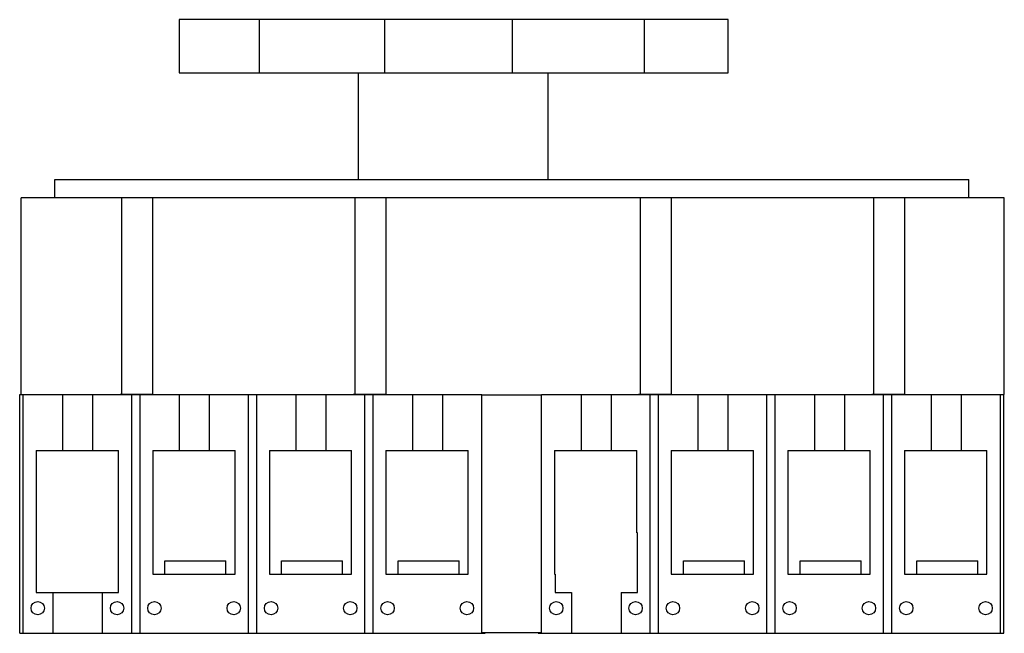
# Model space of a CAD drawing. Header units: millimetres. Extents: x 44 to 340, y 173 to 357.
import ezdxf

# ---------------------------------------------------------------- set-up
doc = ezdxf.new("R2010")
doc.units = ezdxf.units.MM
doc.header["$LTSCALE"] = 34.424311
doc.layers.get('0').update_dxf_attribs({"linetype": 'CONTINUOUS'})

msp = doc.modelspace()

# ---------------------------------------------------------------- linework, layer by layer
at = {"color": 7, "linetype": 'Continuous'}
for p, q in [((92, 357.49), (92, 341.49)), ((256.7, 357.49), (92, 357.49)), ((115.98, 357.49), (115.98, 341.49)), ((153.69, 341.49), (153.69, 357.49)), ((191.98, 341.49), (191.98, 357.49)), ((231.64, 341.49), (231.64, 357.49)), ((256.7, 341.49), (256.7, 357.49)), ((92, 341.49), (256.7, 341.49)), ((145.87, 309.49), (145.87, 341.49)), ((202.77, 309.49), (202.77, 341.49)), ((54.72, 303.99), (54.72, 309.49)), ((54.72, 309.49), (328.92, 309.49)), ((328.92, 303.99), (328.92, 309.49)), ((44.57, 244.89), (44.57, 303.99)), ((339.57, 303.99), (44.57, 303.99)), ((74.82, 244.99), (74.82, 303.99)), ((84.03, 303.99), (84.03, 244.99)), ((144.82, 244.99), (144.82, 303.99)), ((154.03, 303.99), (154.03, 244.99)), ((230.42, 244.99), (230.42, 303.99)), ((239.63, 303.99), (239.63, 244.99)), ((300.42, 244.99), (300.42, 303.99)), ((309.63, 303.99), (309.63, 244.99)), ((339.57, 244.89), (339.57, 303.99)), ((44.17, 173.2), (44.17, 244.89)), ((44.17, 244.89), (182.87, 244.89)), ((45.17, 173.2), (45.17, 244.89)), ((57.02, 244.89), (57.02, 228.15)), ((66.02, 244.89), (66.02, 228.15)), ((74.27, 244.89), (74.27, 244.99)), ((74.27, 244.99), (84.03, 244.99)), ((77.77, 173.2), (77.77, 244.89)), ((80.27, 173.2), (80.27, 244.89)), ((83.77, 244.99), (83.77, 244.89)), ((92.02, 244.89), (92.02, 228.15)), ((101.02, 244.89), (101.02, 228.15)), ((112.77, 173.2), (112.77, 244.89)), ((115.27, 173.2), (115.27, 244.89)), ((127.02, 244.89), (127.02, 228.15)), ((136.02, 244.89), (136.02, 228.15)), ((144.27, 244.89), (144.27, 244.99)), ((144.27, 244.99), (154.03, 244.99)), ((147.77, 173.2), (147.77, 244.89)), ((150.27, 173.2), (150.27, 244.89)), ((153.77, 244.99), (153.77, 244.89)), ((162.02, 244.89), (162.02, 228.15)), ((171.02, 244.89), (171.02, 228.15)), ((182.87, 173.2), (182.87, 244.89)), ((182.87, 244.79), (200.77, 244.79)), ((200.77, 244.89), (339.57, 244.89)), ((200.77, 173.2), (200.77, 244.89)), ((212.62, 244.89), (212.62, 228.15)), ((221.62, 244.89), (221.62, 228.15)), ((229.87, 244.99), (239.63, 244.99)), ((229.87, 244.89), (229.87, 244.99)), ((233.37, 173.2), (233.37, 244.89)), ((235.87, 173.2), (235.87, 244.89)), ((239.37, 244.99), (239.37, 244.89)), ((247.62, 244.89), (247.62, 228.15)), ((256.62, 244.89), (256.62, 228.15)), ((268.37, 173.2), (268.37, 244.89)), ((270.87, 173.2), (270.87, 244.89)), ((282.62, 244.89), (282.62, 228.15)), ((291.62, 244.89), (291.62, 228.15)), ((299.87, 244.99), (309.63, 244.99)), ((299.87, 244.89), (299.87, 244.99)), ((303.37, 173.2), (303.37, 244.89)), ((305.87, 173.2), (305.87, 244.89)), ((309.37, 244.99), (309.37, 244.89)), ((317.62, 244.89), (317.62, 228.15)), ((326.62, 244.89), (326.62, 228.15)), ((338.47, 173.2), (338.47, 244.89)), ((339.47, 173.2), (339.47, 244.89)), ((49.07, 228.15), (49.07, 185.5)), ((49.07, 228.15), (73.77, 228.15)), ((73.77, 185.5), (73.77, 228.15)), ((84.07, 228.15), (84.07, 191)), ((84.07, 228.15), (108.77, 228.15)), ((108.77, 191), (108.77, 228.15)), ((119.07, 228.15), (119.07, 191)), ((119.07, 228.15), (143.77, 228.15)), ((143.77, 191), (143.77, 228.15)), ((154.07, 228.15), (154.07, 191)), ((154.07, 228.15), (178.77, 228.15)), ((178.77, 191), (178.77, 228.15)), ((204.67, 228.15), (229.37, 228.15)), ((204.67, 228.15), (204.67, 191)), ((229.37, 203.37), (229.37, 228.15)), ((239.67, 228.15), (264.37, 228.15)), ((239.67, 228.15), (239.67, 191)), ((264.37, 191), (264.37, 228.15)), ((274.67, 228.15), (299.37, 228.15)), ((274.67, 228.15), (274.67, 191)), ((299.37, 191), (299.37, 228.15)), ((309.67, 228.15), (334.37, 228.15)), ((309.67, 228.15), (309.67, 191)), ((334.37, 191), (334.37, 228.15)), ((229.57, 203.37), (229.37, 203.37)), ((229.57, 185.41), (229.57, 203.37)), ((87.72, 191), (87.72, 195)), ((87.72, 195), (106.02, 195)), ((106.02, 191), (106.02, 195)), ((122.72, 191), (122.72, 195)), ((122.72, 195), (141.02, 195)), ((141.02, 191), (141.02, 195)), ((157.72, 195), (176.02, 195)), ((157.72, 191), (157.72, 195)), ((176.02, 191), (176.02, 195)), ((243.32, 195), (261.62, 195)), ((243.32, 191), (243.32, 195)), ((261.62, 191), (261.62, 195)), ((278.32, 195), (296.62, 195)), ((278.32, 191), (278.32, 195)), ((296.62, 191), (296.62, 195)), ((313.32, 195), (331.62, 195)), ((313.32, 191), (313.32, 195)), ((331.62, 191), (331.62, 195)), ((84.07, 191), (108.77, 191)), ((119.07, 191), (143.77, 191)), ((154.07, 191), (178.77, 191)), ((204.67, 191), (204.87, 191)), ((204.87, 191), (204.87, 185.41)), ((239.67, 191), (264.37, 191)), ((274.67, 191), (299.37, 191)), ((309.67, 191), (334.37, 191)), ((49.07, 185.5), (73.77, 185.5)), ((54.08, 185.5), (54.08, 173.2)), ((68.88, 185.5), (68.88, 173.2)), ((204.87, 185.41), (209.77, 185.41)), ((209.77, 185.41), (209.77, 173.2)), ((224.63, 185.41), (229.57, 185.41)), ((224.63, 185.41), (224.63, 173.2)), ((44.17, 173.2), (183.87, 173.2)), ((200.77, 173.3), (182.87, 173.3)), ((183.87, 173.2), (183.87, 173.3)), ((199.77, 173.2), (199.77, 173.3)), ((199.77, 173.2), (339.47, 173.2))]:
    msp.add_line(p, q, dxfattribs=at)
for centre in [(49.57, 180.75), (73.37, 180.75), (84.57, 180.75), (108.37, 180.75), (119.57, 180.75), (143.37, 180.75), (154.57, 180.75), (178.37, 180.75), (205.17, 180.75), (228.97, 180.75), (240.17, 180.75), (263.97, 180.75), (275.17, 180.75), (298.97, 180.75), (310.17, 180.75), (333.97, 180.75)]:
    msp.add_circle(centre, 2, dxfattribs=at)

doc.saveas('drawing.dxf')
